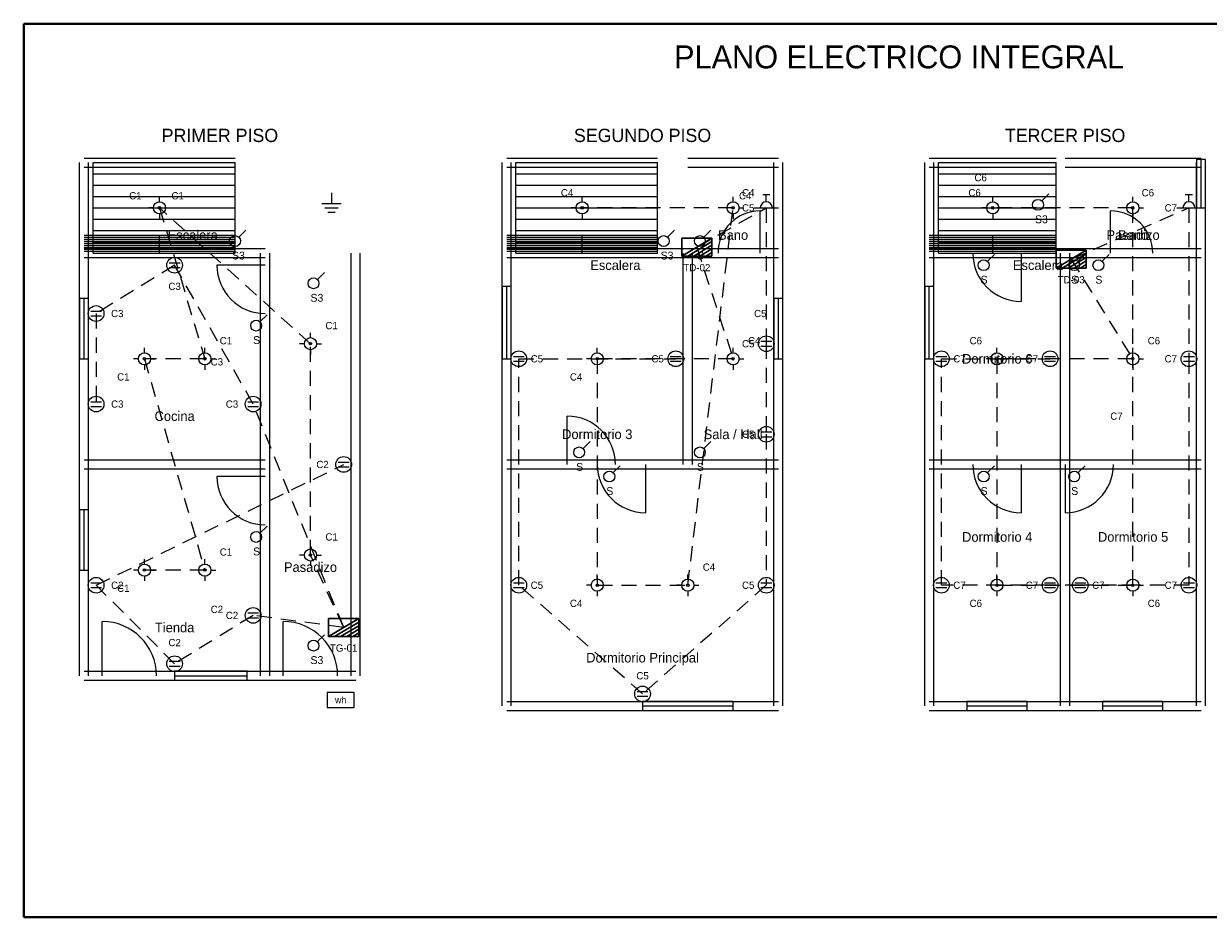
# Model space of a CAD drawing. Header units: metres. Extents: x -1 to 28.5, y -1 to 13.8.
# Tile 1 of 2: x -1 to 18.6, y -1 to 13.8. Entities that reach past the tile are written whole.
import ezdxf
from ezdxf.enums import TextEntityAlignment as Align

# ---------------------------------------------------------------- set-up
doc = ezdxf.new("R2010")
doc.units = ezdxf.units.M
doc.linetypes.add('DASHED', pattern=[0.4, 0.25, -0.15])
for name, color, linetype, lineweight, true_color in [('ARQ_ESCALERAS', 7, 'CONTINUOUS', 15, 0x787878), ('ARQ_MUROS', 7, 'CONTINUOUS', 25, 0x141414), ('ARQ_PUERTAS', 7, 'CONTINUOUS', 15, 0x787878), ('ARQ_TEXTOS', 7, 'CONTINUOUS', 13, 0x787878), ('ARQ_VENTANAS', 7, 'CONTINUOUS', 15, 0x1496aa), ('ELEC_CIRCUITO_C1', 7, 'DASHED', 20, 0xdc7d19), ('ELEC_CIRCUITO_C2', 7, 'DASHED', 20, 0x2355b4), ('ELEC_CIRCUITO_C3', 7, 'DASHED', 20, 0xc81e1e), ('ELEC_CIRCUITO_C4', 7, 'DASHED', 20, 0xdc7d19), ('ELEC_CIRCUITO_C5', 7, 'DASHED', 20, 0x2355b4), ('ELEC_CIRCUITO_C6', 7, 'DASHED', 20, 0xdc7d19), ('ELEC_CIRCUITO_C7', 7, 'DASHED', 20, 0x2355b4), ('ELEC_INTERRUPTORES', 7, 'CONTINUOUS', 25, 0xdc7d19), ('ELEC_LUMINARIAS', 7, 'CONTINUOUS', 25, 0xdc7d19), ('ELEC_MEDIDOR', 7, 'CONTINUOUS', 25, 0x1e8246), ('ELEC_PUESTA_TIERRA', 7, 'CONTINUOUS', 25, 0x1e8246), ('ELEC_ROTULO', 7, 'CONTINUOUS', 20, 0x141414), ('ELEC_TABLEROS', 7, 'CONTINUOUS', 30, 0xc81e1e), ('ELEC_TEXTOS', 7, 'CONTINUOUS', 13, 0x141414), ('ELEC_TOMACORRIENTES', 7, 'CONTINUOUS', 25, 0x2355b4), ('MARCO', 7, 'CONTINUOUS', 40, 0x141414)]:
    doc.layers.add(name, color=color, linetype=linetype, lineweight=lineweight, true_color=true_color)

msp = doc.modelspace()

# ---------------------------------------------------------------- linework, layer by layer
at = {"layer": 'ARQ_ESCALERAS'}
for p, q in [((0.15, 10), (0.15, 11.5)), ((0.15, 11.5), (2.5, 11.5)), ((2.5, 10), (2.5, 11.5)), ((7.15, 10), (7.15, 11.5)), ((7.15, 11.5), (9.5, 11.5)), ((9.5, 10), (9.5, 11.5)), ((14.15, 10), (14.15, 11.5)), ((14.15, 11.5), (16.1, 11.5)), ((16.1, 10), (16.1, 11.5)), ((0.15, 11.312), (2.5, 11.312)), ((7.15, 11.312), (9.5, 11.312)), ((14.15, 11.312), (16.1, 11.312)), ((0.15, 11.125), (2.5, 11.125)), ((7.15, 11.125), (9.5, 11.125)), ((14.15, 11.125), (16.1, 11.125)), ((0.15, 10.938), (2.5, 10.938)), ((7.15, 10.938), (9.5, 10.938)), ((14.15, 10.938), (16.1, 10.938)), ((0.15, 10.75), (2.5, 10.75)), ((7.15, 10.75), (9.5, 10.75)), ((14.15, 10.75), (16.1, 10.75)), ((0.15, 10.562), (2.5, 10.562)), ((7.15, 10.562), (9.5, 10.562)), ((14.15, 10.562), (16.1, 10.562)), ((0.15, 10.375), (2.5, 10.375)), ((7.15, 10.375), (9.5, 10.375)), ((14.15, 10.375), (16.1, 10.375)), ((0.15, 10.188), (2.5, 10.188)), ((7.15, 10.188), (9.5, 10.188)), ((14.15, 10.188), (16.1, 10.188)), ((0.15, 10), (2.5, 10)), ((7.15, 10), (9.5, 10)), ((14.15, 10), (16.1, 10))]:
    msp.add_line(p, q, dxfattribs=at)
at = {"layer": 'ARQ_MUROS'}
for p, q in [((-0.075, 10), (-0.075, 11.5)), ((0, 11.575), (2.5, 11.575)), ((0, 11.425), (2.5, 11.425)), ((0.075, 10), (0.075, 11.5)), ((6.925, 10), (6.925, 11.5)), ((7, 11.575), (9.5, 11.575)), ((7, 11.425), (9.5, 11.425)), ((7.075, 10), (7.075, 11.5)), ((10, 11.575), (11.5, 11.575)), ((10, 11.425), (11.5, 11.425)), ((11.425, 10), (11.425, 11.5)), ((11.575, 10), (11.575, 11.5)), ((13.925, 10), (13.925, 11.5)), ((14, 11.575), (16.1, 11.575)), ((14, 11.425), (16.1, 11.425)), ((14.075, 10), (14.075, 11.5)), ((16.25, 11.575), (18.5, 11.575)), ((16.25, 11.425), (18.5, 11.425)), ((18.425, 10), (18.425, 11.5)), ((18.575, 10), (18.575, 11.5)), ((0, 10.3), (2.5, 10.3)), ((0, 10.267), (1.25, 10.267)), ((0, 10.233), (1.25, 10.233)), ((1.25, 10), (1.25, 10.3)), ((1.25, 10.267), (2.5, 10.267)), ((1.25, 10.233), (2.5, 10.233)), ((7, 10.3), (9.5, 10.3)), ((7, 10.267), (8.25, 10.267)), ((7, 10.233), (8.25, 10.233)), ((8.25, 10), (8.25, 10.3)), ((8.25, 10.267), (9.5, 10.267)), ((8.25, 10.233), (9.5, 10.233)), ((14, 10.3), (16.1, 10.3)), ((14, 10.267), (15.05, 10.267)), ((14, 10.233), (15.05, 10.233)), ((15.05, 10), (15.05, 10.3)), ((15.05, 10.267), (16.1, 10.267)), ((15.05, 10.233), (16.1, 10.233)), ((0, 10.2), (1.25, 10.2)), ((0, 10.167), (1.25, 10.167)), ((0, 10.133), (1.25, 10.133)), ((0, 10.1), (1.25, 10.1)), ((0, 10.075), (3, 10.075)), ((0, 10.075), (2.5, 10.075)), ((0, 10.067), (1.25, 10.067)), ((0, 10.033), (1.25, 10.033)), ((1.25, 10.2), (2.5, 10.2)), ((1.25, 10.167), (2.5, 10.167)), ((1.25, 10.133), (2.5, 10.133)), ((1.25, 10.1), (2.5, 10.1)), ((1.25, 10.067), (2.5, 10.067)), ((1.25, 10.033), (2.5, 10.033)), ((7, 10.2), (8.25, 10.2)), ((7, 10.167), (8.25, 10.167)), ((7, 10.133), (8.25, 10.133)), ((7, 10.1), (8.25, 10.1)), ((7, 10.075), (9.5, 10.075)), ((7, 10.075), (10, 10.075)), ((7, 10.067), (8.25, 10.067)), ((7, 10.033), (8.25, 10.033)), ((8.25, 10.2), (9.5, 10.2)), ((8.25, 10.167), (9.5, 10.167)), ((8.25, 10.133), (9.5, 10.133)), ((8.25, 10.1), (9.5, 10.1)), ((8.25, 10.067), (9.5, 10.067)), ((8.25, 10.033), (9.5, 10.033)), ((10, 10.075), (11.5, 10.075)), ((14, 10.2), (15.05, 10.2)), ((14, 10.167), (15.05, 10.167)), ((14, 10.133), (15.05, 10.133)), ((14, 10.1), (15.05, 10.1)), ((14, 10.075), (16.25, 10.075)), ((14, 10.075), (16.1, 10.075)), ((14, 10.067), (15.05, 10.067)), ((14, 10.033), (15.05, 10.033)), ((15.05, 10.2), (16.1, 10.2)), ((15.05, 10.167), (16.1, 10.167)), ((15.05, 10.133), (16.1, 10.133)), ((15.05, 10.1), (16.1, 10.1)), ((15.05, 10.067), (16.1, 10.067)), ((15.05, 10.033), (16.1, 10.033)), ((16.25, 10.075), (18.5, 10.075)), ((-0.075, 6.5), (-0.075, 10)), ((0, 9.925), (3, 9.925)), ((0, 9.925), (2.5, 9.925)), ((0.075, 6.5), (0.075, 10)), ((2.925, 6.5), (2.925, 10)), ((2.925, 3), (2.925, 10)), ((3.075, 6.5), (3.075, 10)), ((3.075, 3), (3.075, 10)), ((4.425, 3), (4.425, 10)), ((4.575, 3), (4.575, 10)), ((6.925, 6.5), (6.925, 10)), ((7, 9.925), (9.5, 9.925)), ((7, 9.925), (10, 9.925)), ((7.075, 6.5), (7.075, 10)), ((9.925, 6.5), (9.925, 10)), ((10, 9.925), (11.5, 9.925)), ((10.075, 6.5), (10.075, 10)), ((11.425, 6.5), (11.425, 10)), ((11.575, 6.5), (11.575, 10)), ((13.925, 6.5), (13.925, 10)), ((14, 9.925), (16.25, 9.925)), ((14, 9.925), (16.1, 9.925)), ((14.075, 6.5), (14.075, 10)), ((16.175, 6.5), (16.175, 10)), ((16.25, 9.925), (18.5, 9.925)), ((16.325, 6.5), (16.325, 10)), ((18.425, 6.5), (18.425, 10)), ((18.575, 6.5), (18.575, 10)), ((-0.075, 3), (-0.075, 6.5)), ((0, 6.575), (3, 6.575)), ((0.075, 3), (0.075, 6.5)), ((2.925, 3), (2.925, 6.5)), ((3.075, 3), (3.075, 6.5)), ((6.925, 2.5), (6.925, 6.5)), ((7, 6.575), (10, 6.575)), ((7, 6.575), (11.5, 6.575)), ((7.075, 2.5), (7.075, 6.5)), ((10, 6.575), (11.5, 6.575)), ((11.425, 2.5), (11.425, 6.5)), ((11.575, 2.5), (11.575, 6.5)), ((13.925, 2.5), (13.925, 6.5)), ((14, 6.575), (16.25, 6.575)), ((14.075, 2.5), (14.075, 6.5)), ((16.175, 2.5), (16.175, 6.5)), ((16.25, 6.575), (18.5, 6.575)), ((16.325, 2.5), (16.325, 6.5)), ((18.425, 2.5), (18.425, 6.5)), ((18.575, 2.5), (18.575, 6.5)), ((0, 6.425), (3, 6.425)), ((7, 6.425), (10, 6.425)), ((7, 6.425), (11.5, 6.425)), ((10, 6.425), (11.5, 6.425)), ((14, 6.425), (16.25, 6.425)), ((16.25, 6.425), (18.5, 6.425)), ((0, 3.075), (3, 3.075)), ((3, 3.075), (4.5, 3.075)), ((0, 2.925), (3, 2.925)), ((3, 2.925), (4.5, 2.925)), ((7, 2.575), (11.5, 2.575)), ((14, 2.575), (16.25, 2.575)), ((16.25, 2.575), (18.5, 2.575)), ((7, 2.425), (11.5, 2.425)), ((14, 2.425), (16.25, 2.425)), ((16.25, 2.425), (18.5, 2.425))]:
    msp.add_line(p, q, dxfattribs=at)
at = {"layer": 'ARQ_PUERTAS'}
for p, q in [((11.2, 10), (11.2, 10.7)), ((17, 10), (17, 10.7)), ((15.52, 10), (15.52, 9.2)), ((3, 9.8), (2.2, 9.8)), ((8, 6.5), (8, 7.3)), ((9.3, 6.5), (9.3, 5.7)), ((15.52, 6.5), (15.52, 5.7)), ((16.25, 6.5), (16.25, 5.7)), ((3, 6.3), (2.2, 6.3)), ((0.3, 3), (0.3, 3.9)), ((3.3, 3), (3.3, 3.9))]:
    msp.add_line(p, q, dxfattribs=at)
for centre, radius, start, end in [((11.2, 10), 0.7, 90, 180), ((17, 10), 0.7, 0, 90), ((15.52, 10), 0.8, 180, -90), ((3, 9.8), 0.8, 180, -90), ((8, 6.5), 0.8, 0, 90), ((9.3, 6.5), 0.8, 180, -90), ((15.52, 6.5), 0.8, 180, -90), ((16.25, 6.5), 0.8, -90, 0), ((3, 6.3), 0.8, 180, -90), ((0.3, 3), 0.9, 0, 90), ((3.3, 3), 0.9, 0, 90)]:
    msp.add_arc(centre, radius, start, end, dxfattribs=at)
at = {"layer": 'ARQ_VENTANAS'}
for p, q in [((18.575, 11.55), (18.425, 11.55)), ((18.425, 11.55), (18.425, 10.75)), ((18.5, 10.75), (18.5, 11.55)), ((18.575, 10.75), (18.575, 11.55)), ((18.425, 10.75), (18.575, 10.75)), ((7.075, 9.45), (6.925, 9.45)), ((6.925, 9.45), (6.925, 8.25)), ((7, 8.25), (7, 9.45)), ((7.075, 8.25), (7.075, 9.45)), ((14.075, 9.45), (13.925, 9.45)), ((13.925, 9.45), (13.925, 8.25)), ((14, 8.25), (14, 9.45)), ((14.075, 8.25), (14.075, 9.45)), ((0.075, 9.25), (-0.075, 9.25)), ((-0.075, 9.25), (-0.075, 8.25)), ((0, 8.25), (0, 9.25)), ((0.075, 8.25), (0.075, 9.25)), ((11.575, 9.25), (11.425, 9.25)), ((11.425, 9.25), (11.425, 8.25)), ((11.5, 8.25), (11.5, 9.25)), ((11.575, 8.25), (11.575, 9.25)), ((-0.075, 8.25), (0.075, 8.25)), ((6.925, 8.25), (7.075, 8.25)), ((11.425, 8.25), (11.575, 8.25)), ((13.925, 8.25), (14.075, 8.25)), ((0.075, 5.75), (-0.075, 5.75)), ((-0.075, 5.75), (-0.075, 4.75)), ((0, 4.75), (0, 5.75)), ((0.075, 4.75), (0.075, 5.75)), ((-0.075, 4.75), (0.075, 4.75)), ((2.7, 3.075), (1.5, 3.075)), ((1.5, 3.075), (1.5, 2.925)), ((1.5, 3), (2.7, 3)), ((2.7, 2.925), (2.7, 3.075)), ((1.5, 2.925), (2.7, 2.925)), ((10.75, 2.575), (9.25, 2.575)), ((9.25, 2.575), (9.25, 2.425)), ((10.75, 2.425), (10.75, 2.575)), ((15.62, 2.575), (14.62, 2.575)), ((14.62, 2.575), (14.62, 2.425)), ((15.62, 2.425), (15.62, 2.575)), ((17.87, 2.575), (16.87, 2.575)), ((16.87, 2.575), (16.87, 2.425)), ((17.87, 2.425), (17.87, 2.575)), ((9.25, 2.5), (10.75, 2.5)), ((9.25, 2.425), (10.75, 2.425)), ((14.62, 2.5), (15.62, 2.5)), ((14.62, 2.425), (15.62, 2.425)), ((16.87, 2.5), (17.87, 2.5)), ((16.87, 2.425), (17.87, 2.425))]:
    msp.add_line(p, q, dxfattribs=at)
at = {"layer": 'ELEC_CIRCUITO_C1', "linetype": 'DASHED', "true_color": 0xdc7d19}
for p, q in [((3.75, 8.5), (1.25, 10.75)), ((1.25, 10.75), (2, 8.25)), ((3.75, 5), (3.75, 8.5)), ((2, 8.25), (1, 8.25)), ((1, 8.25), (2, 4.75)), ((4.3, 3.8), (3.75, 5)), ((2, 4.75), (1, 4.75))]:
    msp.add_line(p, q, dxfattribs=at)
at = {"layer": 'ELEC_CIRCUITO_C2', "linetype": 'DASHED', "true_color": 0x2355b4}
for p, q in [((0.2, 4.5), (4.3, 6.5)), ((1.5, 3.2), (0.2, 4.5)), ((2.8, 4), (1.5, 3.2)), ((4.3, 3.8), (2.8, 4))]:
    msp.add_line(p, q, dxfattribs=at)
at = {"layer": 'ELEC_CIRCUITO_C3', "linetype": 'DASHED', "true_color": 0xc81e1e}
for p, q in [((1.5, 9.8), (0.2, 9)), ((2.8, 7.5), (1.5, 9.8)), ((0.2, 9), (0.2, 7.5)), ((4.3, 3.8), (2.8, 7.5))]:
    msp.add_line(p, q, dxfattribs=at)
at = {"layer": 'ELEC_CIRCUITO_C4', "linetype": 'DASHED', "true_color": 0xdc7d19}
for p, q in [((10.75, 10.75), (8.25, 10.75)), ((10, 4.5), (10.75, 10.75)), ((10.15, 10.1), (10.75, 8.25)), ((10.75, 8.25), (8.5, 8.25)), ((8.5, 8.25), (8.5, 4.5)), ((8.5, 4.5), (10, 4.5))]:
    msp.add_line(p, q, dxfattribs=at)
at = {"layer": 'ELEC_CIRCUITO_C5', "linetype": 'DASHED', "true_color": 0x2355b4}
for p, q in [((10.15, 10.1), (11.3, 10.75)), ((11.3, 10.75), (11.3, 8.5)), ((11.3, 8.5), (11.3, 7)), ((7.2, 4.5), (7.2, 8.25)), ((7.2, 8.25), (9.8, 8.25)), ((11.3, 7), (11.3, 4.5)), ((9.25, 2.7), (7.2, 4.5)), ((11.3, 4.5), (9.25, 2.7))]:
    msp.add_line(p, q, dxfattribs=at)
at = {"layer": 'ELEC_CIRCUITO_C6', "linetype": 'DASHED', "true_color": 0xdc7d19}
for p, q in [((17.37, 10.75), (15.05, 10.75)), ((17.37, 4.5), (17.37, 10.75)), ((16.35, 9.9), (17.37, 8.25)), ((17.37, 8.25), (15.12, 8.25)), ((15.12, 8.25), (15.12, 4.5)), ((15.12, 4.5), (17.37, 4.5))]:
    msp.add_line(p, q, dxfattribs=at)
at = {"layer": 'ELEC_CIRCUITO_C7', "linetype": 'DASHED', "true_color": 0x2355b4}
for p, q in [((16.35, 9.9), (18.3, 10.75)), ((18.3, 10.75), (18.3, 8.25)), ((14.2, 4.5), (14.2, 8.25)), ((14.2, 8.25), (16, 8.25)), ((18.3, 8.25), (18.3, 4.5)), ((16, 4.5), (14.2, 4.5)), ((16.5, 4.5), (16, 4.5)), ((18.3, 4.5), (16.5, 4.5))]:
    msp.add_line(p, q, dxfattribs=at)
at = {"layer": 'ELEC_INTERRUPTORES', "true_color": 0xdc7d19}
for p, q in [((15.86, 10.86), (15.98, 10.98)), ((2.56, 10.26), (2.68, 10.38)), ((9.66, 10.26), (9.78, 10.38)), ((10.26, 10.26), (10.38, 10.38)), ((14.96, 9.86), (15.08, 9.98)), ((16.46, 9.86), (16.58, 9.98)), ((16.86, 9.86), (16.98, 9.98)), ((3.86, 9.56), (3.98, 9.68)), ((2.91, 8.86), (3.03, 8.98)), ((8.26, 6.76), (8.38, 6.88)), ((10.26, 6.76), (10.38, 6.88)), ((8.76, 6.36), (8.88, 6.48)), ((14.96, 6.36), (15.08, 6.48)), ((16.46, 6.36), (16.58, 6.48)), ((2.91, 5.36), (3.03, 5.48)), ((3.86, 3.56), (3.98, 3.68))]:
    msp.add_line(p, q, dxfattribs=at)
for centre in [(15.8, 10.8), (2.5, 10.2), (9.6, 10.2), (10.2, 10.2), (14.9, 9.8), (16.4, 9.8), (16.8, 9.8), (3.8, 9.5), (2.85, 8.8), (8.2, 6.7), (10.2, 6.7), (8.7, 6.3), (14.9, 6.3), (16.4, 6.3), (2.85, 5.3), (3.8, 3.5)]:
    msp.add_circle(centre, 0.09, dxfattribs=at)
at = {"layer": 'ELEC_LUMINARIAS', "true_color": 0xdc7d19}
for p, q in [((1.25, 10.85), (1.25, 10.93)), ((8.25, 10.85), (8.25, 10.93)), ((10.75, 10.85), (10.75, 10.93)), ((15.05, 10.85), (15.05, 10.93)), ((17.37, 10.85), (17.37, 10.93)), ((1.15, 10.75), (1.07, 10.75)), ((1.25, 10.65), (1.25, 10.57)), ((1.35, 10.75), (1.43, 10.75)), ((8.15, 10.75), (8.07, 10.75)), ((8.25, 10.65), (8.25, 10.57)), ((8.35, 10.75), (8.43, 10.75)), ((10.65, 10.75), (10.57, 10.75)), ((10.75, 10.65), (10.75, 10.57)), ((10.85, 10.75), (10.93, 10.75)), ((14.95, 10.75), (14.87, 10.75)), ((15.05, 10.65), (15.05, 10.57)), ((15.15, 10.75), (15.23, 10.75)), ((17.27, 10.75), (17.19, 10.75)), ((17.37, 10.65), (17.37, 10.57)), ((17.47, 10.75), (17.55, 10.75)), ((3.75, 8.6), (3.75, 8.68)), ((3.65, 8.5), (3.57, 8.5)), ((3.85, 8.5), (3.93, 8.5)), ((0.9, 8.25), (0.82, 8.25)), ((1, 8.35), (1, 8.43)), ((1.1, 8.25), (1.18, 8.25)), ((1.9, 8.25), (1.82, 8.25)), ((2, 8.35), (2, 8.43)), ((2.1, 8.25), (2.18, 8.25)), ((3.75, 8.4), (3.75, 8.32)), ((8.4, 8.25), (8.32, 8.25)), ((8.5, 8.35), (8.5, 8.43)), ((8.6, 8.25), (8.68, 8.25)), ((10.65, 8.25), (10.57, 8.25)), ((10.75, 8.35), (10.75, 8.43)), ((10.85, 8.25), (10.93, 8.25)), ((15.02, 8.25), (14.94, 8.25)), ((15.12, 8.35), (15.12, 8.43)), ((15.22, 8.25), (15.3, 8.25)), ((17.27, 8.25), (17.19, 8.25)), ((17.37, 8.35), (17.37, 8.43)), ((17.47, 8.25), (17.55, 8.25)), ((1, 8.15), (1, 8.07)), ((2, 8.15), (2, 8.07)), ((8.5, 8.15), (8.5, 8.07)), ((10.75, 8.15), (10.75, 8.07)), ((15.12, 8.15), (15.12, 8.07)), ((17.37, 8.15), (17.37, 8.07)), ((3.75, 5.1), (3.75, 5.18)), ((1, 4.85), (1, 4.93)), ((2, 4.85), (2, 4.93)), ((3.65, 5), (3.57, 5)), ((3.85, 5), (3.93, 5)), ((0.9, 4.75), (0.82, 4.75)), ((1.1, 4.75), (1.18, 4.75)), ((1.9, 4.75), (1.82, 4.75)), ((2.1, 4.75), (2.18, 4.75)), ((3.75, 4.9), (3.75, 4.82)), ((1, 4.65), (1, 4.57)), ((2, 4.65), (2, 4.57)), ((8.5, 4.6), (8.5, 4.68)), ((10, 4.6), (10, 4.68)), ((15.12, 4.6), (15.12, 4.68)), ((17.37, 4.6), (17.37, 4.68)), ((8.4, 4.5), (8.32, 4.5)), ((8.5, 4.4), (8.5, 4.32)), ((8.6, 4.5), (8.68, 4.5)), ((9.9, 4.5), (9.82, 4.5)), ((10, 4.4), (10, 4.32)), ((10.1, 4.5), (10.18, 4.5)), ((15.02, 4.5), (14.94, 4.5)), ((15.12, 4.4), (15.12, 4.32)), ((15.22, 4.5), (15.3, 4.5)), ((17.27, 4.5), (17.19, 4.5)), ((17.37, 4.4), (17.37, 4.32)), ((17.47, 4.5), (17.55, 4.5))]:
    msp.add_line(p, q, dxfattribs=at)
for centre, radius in [((1.25, 10.75), 0.1), ((8.25, 10.75), 0.1), ((10.75, 10.75), 0.1), ((15.05, 10.75), 0.1), ((17.37, 10.75), 0.1), ((1.25, 10.75), 0.02), ((8.25, 10.75), 0.02), ((10.75, 10.75), 0.02), ((15.05, 10.75), 0.02), ((17.37, 10.75), 0.02), ((3.75, 8.5), 0.1), ((3.75, 8.5), 0.02), ((1, 8.25), 0.1), ((1, 8.25), 0.02), ((2, 8.25), 0.1), ((2, 8.25), 0.02), ((8.5, 8.25), 0.1), ((8.5, 8.25), 0.02), ((10.75, 8.25), 0.1), ((10.75, 8.25), 0.02), ((15.12, 8.25), 0.1), ((15.12, 8.25), 0.02), ((17.37, 8.25), 0.1), ((17.37, 8.25), 0.02), ((3.75, 5), 0.1), ((3.75, 5), 0.02), ((1, 4.75), 0.1), ((1, 4.75), 0.02), ((2, 4.75), 0.1), ((2, 4.75), 0.02), ((8.5, 4.5), 0.1), ((8.5, 4.5), 0.02), ((10, 4.5), 0.1), ((10, 4.5), 0.02), ((15.12, 4.5), 0.1), ((15.12, 4.5), 0.02), ((17.37, 4.5), 0.1), ((17.37, 4.5), 0.02)]:
    msp.add_circle(centre, radius, dxfattribs=at)
at = {"layer": 'ELEC_MEDIDOR', "true_color": 0x1e8246}
for p, q in [((4.475, 2.725), (4.025, 2.725)), ((4.025, 2.725), (4.025, 2.475)), ((4.475, 2.475), (4.475, 2.725)), ((4.025, 2.475), (4.475, 2.475))]:
    msp.add_line(p, q, dxfattribs=at)
at = {"layer": 'ELEC_PUESTA_TIERRA', "true_color": 0x1e8246}
for p, q in [((4.1, 11), (4.1, 10.82)), ((3.94, 10.82), (4.26, 10.82)), ((3.99, 10.75), (4.21, 10.75)), ((4.04, 10.68), (4.16, 10.68))]:
    msp.add_line(p, q, dxfattribs=at)
at = {"layer": 'ELEC_TABLEROS', "true_color": 0xc81e1e}
for p, q in [((10.4, 10.25), (9.9, 10.25)), ((9.9, 10.25), (9.9, 9.95)), ((9.9, 9.95), (10.4, 10.25)), ((10.4, 9.95), (10.4, 10.25)), ((10.4, 9.95), (10.4, 10.25)), ((10, 9.95), (10.4, 10.19)), ((10.1, 9.95), (10.4, 10.13)), ((10.2, 9.95), (10.4, 10.07)), ((10.3, 9.95), (10.4, 10.01)), ((16.6, 10.05), (16.1, 10.05)), ((16.1, 10.05), (16.1, 9.75)), ((16.1, 9.75), (16.6, 10.05)), ((16.6, 9.75), (16.6, 10.05)), ((16.6, 9.75), (16.6, 10.05)), ((9.9, 9.95), (10.4, 9.95)), ((9.9, 9.95), (10.4, 9.95)), ((16.2, 9.75), (16.6, 9.99)), ((16.3, 9.75), (16.6, 9.93)), ((16.4, 9.75), (16.6, 9.87)), ((16.1, 9.75), (16.6, 9.75)), ((16.1, 9.75), (16.6, 9.75)), ((16.5, 9.75), (16.6, 9.81)), ((4.55, 3.95), (4.05, 3.95)), ((4.05, 3.95), (4.05, 3.65)), ((4.05, 3.65), (4.55, 3.95)), ((4.55, 3.65), (4.55, 3.95)), ((4.55, 3.65), (4.55, 3.95)), ((4.15, 3.65), (4.55, 3.89)), ((4.25, 3.65), (4.55, 3.83)), ((4.35, 3.65), (4.55, 3.77)), ((4.05, 3.65), (4.55, 3.65)), ((4.05, 3.65), (4.55, 3.65)), ((4.45, 3.65), (4.55, 3.71))]:
    msp.add_line(p, q, dxfattribs=at)
at = {"layer": 'ELEC_TOMACORRIENTES', "true_color": 0x2355b4}
for p, q in [((11.24, 10.97), (11.36, 10.97)), ((11.3, 10.85), (11.3, 10.97)), ((18.24, 10.97), (18.36, 10.97)), ((18.3, 10.85), (18.3, 10.97)), ((11.1, 10.75), (11.5, 10.75)), ((18.1, 10.75), (18.5, 10.75)), ((11.21, 8.54), (11.39, 8.54)), ((11.21, 8.46), (11.39, 8.46)), ((7.11, 8.29), (7.29, 8.29)), ((9.71, 8.29), (9.89, 8.29)), ((14.11, 8.29), (14.29, 8.29)), ((15.91, 8.29), (16.09, 8.29)), ((18.21, 8.29), (18.39, 8.29)), ((7.11, 8.21), (7.29, 8.21)), ((9.71, 8.21), (9.89, 8.21)), ((14.11, 8.21), (14.29, 8.21)), ((15.91, 8.21), (16.09, 8.21)), ((18.21, 8.21), (18.39, 8.21)), ((11.21, 7.04), (11.39, 7.04)), ((11.21, 6.96), (11.39, 6.96)), ((4.21, 6.54), (4.39, 6.54)), ((4.21, 6.46), (4.39, 6.46)), ((0.11, 4.54), (0.29, 4.54)), ((7.11, 4.54), (7.29, 4.54)), ((11.21, 4.54), (11.39, 4.54)), ((14.11, 4.54), (14.29, 4.54)), ((15.91, 4.54), (16.09, 4.54)), ((16.41, 4.54), (16.59, 4.54)), ((18.21, 4.54), (18.39, 4.54)), ((0.11, 4.46), (0.29, 4.46)), ((7.11, 4.46), (7.29, 4.46)), ((11.21, 4.46), (11.39, 4.46)), ((14.11, 4.46), (14.29, 4.46)), ((15.91, 4.46), (16.09, 4.46)), ((16.41, 4.46), (16.59, 4.46)), ((18.21, 4.46), (18.39, 4.46)), ((2.71, 4.04), (2.89, 4.04)), ((2.71, 3.96), (2.89, 3.96)), ((1.41, 3.24), (1.59, 3.24)), ((1.41, 3.16), (1.59, 3.16)), ((9.16, 2.74), (9.34, 2.74)), ((9.16, 2.66), (9.34, 2.66))]:
    msp.add_line(p, q, dxfattribs=at)
at = {"layer": 'ELEC_TOMACORRIENTES', "true_color": 0xc81e1e}
for p, q in [((1.41, 9.84), (1.59, 9.84)), ((1.41, 9.76), (1.59, 9.76)), ((0.11, 9.04), (0.29, 9.04)), ((0.11, 8.96), (0.29, 8.96)), ((0.11, 7.54), (0.29, 7.54)), ((0.11, 7.46), (0.29, 7.46)), ((2.71, 7.54), (2.89, 7.54)), ((2.71, 7.46), (2.89, 7.46))]:
    msp.add_line(p, q, dxfattribs=at)
for centre in [(1.5, 9.8), (0.2, 9), (0.2, 7.5), (2.8, 7.5)]:
    msp.add_circle(centre, 0.13, dxfattribs=at)
at = {"layer": 'ELEC_TOMACORRIENTES', "true_color": 0x2355b4}
for centre in [(11.3, 8.5), (7.2, 8.25), (9.8, 8.25), (14.2, 8.25), (16, 8.25), (18.3, 8.25), (11.3, 7), (4.3, 6.5), (0.2, 4.5), (7.2, 4.5), (11.3, 4.5), (14.2, 4.5), (16, 4.5), (16.5, 4.5), (18.3, 4.5), (2.8, 4), (1.5, 3.2), (9.25, 2.7)]:
    msp.add_circle(centre, 0.13, dxfattribs=at)
for centre in [(11.3, 10.75), (18.3, 10.75)]:
    msp.add_arc(centre, 0.1, 0, 180, dxfattribs=at)
at = {"layer": 'MARCO', "true_color": 0x141414}
for p, q in [((28.5, 13.8), (-1, 13.8)), ((-1, 13.8), (-1, -1)), ((-1, -1), (28.5, -1))]:
    msp.add_line(p, q, dxfattribs=at)

# ---------------------------------------------------------------- texts
at = {"layer": 'ARQ_TEXTOS'}
for s, p in [('Escalera', (1.8, 10.3)), ('Bano', (10.75, 10.3)), ('Pasadizo', (17.375, 10.3)), ('Bano', (17.375, 10.3)), ('Escalera', (8.8, 9.8)), ('Escalera', (15.8, 9.8)), ('Dormitorio 6', (15.125, 8.25)), ('Cocina', (1.5, 7.3)), ('Dormitorio 3', (8.5, 7)), ('Sala / Hall', (10.75, 7)), ('Dormitorio 4', (15.125, 5.3)), ('Dormitorio 5', (17.375, 5.3)), ('Pasadizo', (3.75, 4.8)), ('Tienda', (1.5, 3.8)), ('Dormitorio Principal', (9.25, 3.3))]:
    msp.add_text(s, height=0.16, dxfattribs=at).set_placement(p, align=Align.MIDDLE_CENTER)
at = {"layer": 'ELEC_INTERRUPTORES'}
for s, p in [('S3', (15.75, 10.56)), ('S3', (2.45, 9.96)), ('S3', (9.55, 9.96)), ('S', (10.15, 9.96)), ('S', (14.85, 9.56)), ('S', (16.35, 9.56)), ('S', (16.75, 9.56)), ('S3', (3.75, 9.26)), ('S', (2.8, 8.56)), ('S', (8.15, 6.46)), ('S', (10.15, 6.46)), ('S', (8.65, 6.06)), ('S', (14.85, 6.06)), ('S', (16.35, 6.06)), ('S', (2.8, 5.06)), ('S3', (3.75, 3.26))]:
    msp.add_text(s, height=0.13, dxfattribs=at).set_placement(p, align=Align.MIDDLE_LEFT)
at = {"layer": 'ELEC_MEDIDOR'}
msp.add_text('wh', height=0.11, dxfattribs=at).set_placement((4.25, 2.6), align=Align.MIDDLE_CENTER)
at = {"layer": 'ELEC_ROTULO'}
msp.add_text('PLANO ELECTRICO INTEGRAL', height=0.38, dxfattribs=at).set_placement((13.5, 13.25), align=Align.MIDDLE_CENTER)
at = {"layer": 'ELEC_TABLEROS'}
for s, p in [('TD-02', (10.15, 9.76)), ('TD-03', (16.35, 9.56)), ('TG-01', (4.3, 3.46))]:
    msp.add_text(s, height=0.12, dxfattribs=at).set_placement(p, align=Align.MIDDLE_CENTER)
at = {"layer": 'ELEC_TEXTOS'}
for s, height, p in [('PRIMER PISO', 0.22, (2.25, 11.95)), ('SEGUNDO PISO', 0.22, (9.25, 11.95)), ('TERCER PISO', 0.22, (16.25, 11.95)), ('C6', 0.12, (14.85, 11.25)), ('C1', 0.12, (0.85, 10.95)), ('C1', 0.12, (1.55, 10.95)), ('C4', 0.12, (8, 11)), ('C4', 0.12, (10.95, 10.95)), ('C4', 0.12, (11, 11)), ('C6', 0.12, (14.75, 11)), ('C6', 0.12, (17.62, 11)), ('C5', 0.12, (11, 10.75)), ('C7', 0.12, (18, 10.75)), ('C3', 0.12, (1.5, 9.45)), ('C3', 0.12, (0.55, 9)), ('C5', 0.12, (11.2, 9)), ('C1', 0.12, (4.1, 8.8)), ('C1', 0.12, (2.35, 8.55)), ('C5', 0.12, (11, 8.5)), ('C4', 0.12, (11.1, 8.55)), ('C6', 0.12, (14.77, 8.55)), ('C6', 0.12, (17.72, 8.55)), ('C3', 0.12, (2.2, 8.2)), ('C5', 0.12, (7.5, 8.25)), ('C5', 0.12, (9.5, 8.25)), ('C7', 0.12, (14.5, 8.25)), ('C7', 0.12, (15.7, 8.25)), ('C7', 0.12, (18, 8.25)), ('C1', 0.12, (0.65, 7.95)), ('C4', 0.12, (8.15, 7.95)), ('C3', 0.12, (0.55, 7.5)), ('C3', 0.12, (2.45, 7.5)), ('C7', 0.12, (17.1, 7.3)), ('C5', 0.12, (11, 7)), ('C2', 0.12, (3.95, 6.5)), ('C1', 0.12, (4.1, 5.3)), ('C1', 0.12, (2.35, 5.05)), ('C4', 0.12, (10.35, 4.8)), ('C2', 0.12, (0.55, 4.5)), ('C5', 0.12, (7.5, 4.5)), ('C5', 0.12, (11, 4.5)), ('C7', 0.12, (14.5, 4.5)), ('C7', 0.12, (15.7, 4.5)), ('C7', 0.12, (16.8, 4.5)), ('C7', 0.12, (18, 4.5)), ('C1', 0.12, (0.65, 4.45)), ('C2', 0.12, (2.2, 4.1)), ('C4', 0.12, (8.15, 4.2)), ('C6', 0.12, (14.77, 4.2)), ('C6', 0.12, (17.72, 4.2)), ('C2', 0.12, (2.45, 4)), ('C2', 0.12, (1.5, 3.55)), ('C5', 0.12, (9.25, 3))]:
    msp.add_text(s, height=height, dxfattribs=at).set_placement(p, align=Align.MIDDLE_CENTER)

doc.saveas('drawing.dxf')
